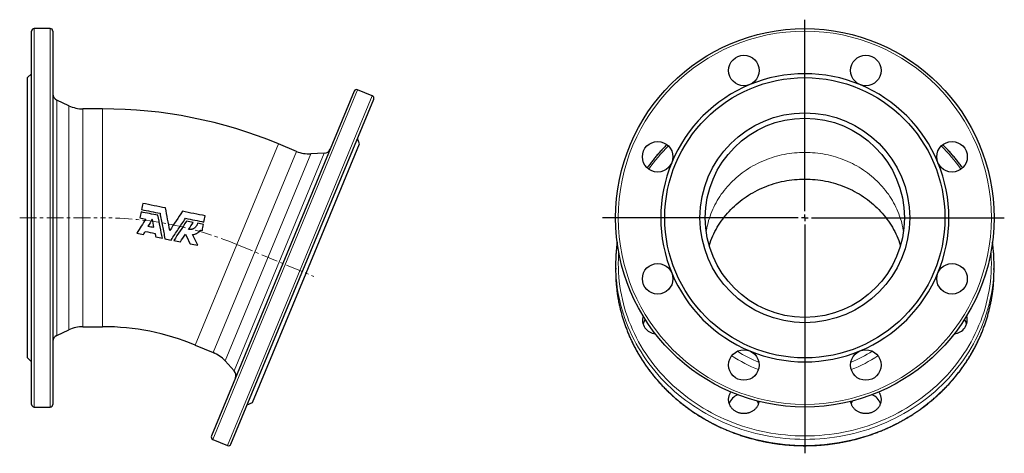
# Model space of a CAD drawing. Header units: millimetres. Extents: x 145 to 889, y 99 to 877.
# Tile 3 of 3: x 147 to 889, y 550 to 877. Entities that reach past the tile are written whole.
import ezdxf

# ---------------------------------------------------------------- set-up
doc = ezdxf.new("R2010")
doc.units = ezdxf.units.MM
doc.linetypes.add('CENTERX2', pattern=[20.32, 12.7, -2.54, 2.54, -2.54])
doc.layers.add('FORMAT', color=7, linetype='Continuous')

# ---------------------------------------------------------------- blocks, each defined once
blk = doc.blocks.new('SW_CENTERMARKSYMBOL_0')
at = {"layer": 'FORMAT', "color": 0}
for p, q in [((0, 5), (0, 149.14)), ((-5, 0), (-152.43, 0)), ((0, 0), (-2.5, 0)), ((0, 0), (0, 2.5)), ((0, 0), (0, -2.5)), ((0, 0), (2.5, 0)), ((5, 0), (150.23, 0)), ((0, -5), (0, -177.35))]:
    blk.add_line(p, q, dxfattribs=at)

msp = doc.modelspace()

# ---------------------------------------------------------------- linework, layer by layer
at = {"color": 7, "linetype": 'Continuous', "lineweight": 25}
for p, q in [((156.29, 586.99), (156.29, 867.99)), ((170.29, 869.99), (158.29, 869.99)), ((172.29, 867.99), (172.29, 727.49)), ((156.29, 835.99), (153.29, 832.99)), ((153.29, 727.49), (153.29, 832.99)), ((412.9, 819.35), (401.81, 823.94)), ((184.42, 811.84), (175.17, 816.15)), ((399.2, 822.86), (291.67, 563.25)), ((306.45, 557.12), (413.98, 816.73)), ((209.77, 809.49), (194.98, 809.49)), ((403.36, 783.25), (401.74, 787.17)), ((355.84, 777.5), (342.18, 783.16)), ((362.99, 685.78), (403.36, 783.25)), ((376.69, 776.06), (366.5, 775.62)), ((153.29, 621.99), (153.29, 727.49)), ((172.29, 727.49), (172.29, 586.99)), ((283.53, 718.28), (284.87, 718.02)), ((596.16, 692.29), (596.16, 687.69)), ((881.16, 687.69), (881.16, 692.29)), ((322.62, 588.31), (362.99, 685.78)), ((194.98, 645.49), (209.77, 645.49)), ((175.17, 638.84), (184.42, 643.15)), ((279.42, 631.64), (293.08, 625.98)), ((153.29, 621.99), (156.29, 618.99)), ((301.95, 619.77), (308.84, 612.25)), ((318.7, 586.69), (322.62, 588.31)), ((158.29, 584.99), (170.29, 584.99)), ((292.75, 560.63), (303.84, 556.04))]:
    msp.add_line(p, q, dxfattribs=at)
at = {"color": 8, "linetype": 'Continuous', "lineweight": 18}
for p, q in [((158.29, 869.99), (158.29, 584.99)), ((170.29, 727.49), (170.29, 869.99)), ((401.81, 823.94), (292.75, 560.63)), ((175.17, 816.15), (175.17, 727.49)), ((303.84, 556.04), (412.9, 819.35)), ((184.42, 727.49), (184.42, 811.84)), ((194.98, 809.49), (194.98, 645.49)), ((209.77, 809.49), (209.77, 645.49)), ((342.18, 783.16), (279.42, 631.64)), ((293.08, 625.98), (355.84, 777.5)), ((366.5, 775.62), (301.95, 619.77)), ((308.84, 612.25), (376.69, 776.06)), ((170.29, 584.99), (170.29, 727.49)), ((175.17, 727.49), (175.17, 638.84)), ((184.42, 643.15), (184.42, 727.49))]:
    msp.add_line(p, q, dxfattribs=at)
at = {"color": 8, "linetype": 'Continuous', "lineweight": 18, "flags": 128}
for points in [[(664.4, 717.05), (664.59, 718.24), (664.92, 720.02), (665.3, 721.8), (665.74, 723.57), (666.22, 725.33), (666.75, 727.08), (667.34, 728.81), (667.97, 730.53), (668.65, 732.23), (669.37, 733.91), (670.15, 735.58), (670.97, 737.23), (671.84, 738.85), (672.75, 740.46), (673.71, 742.04), (674.72, 743.6), (675.76, 745.14), (676.86, 746.64), (677.99, 748.13), (679.16, 749.58), (680.38, 751), (681.63, 752.4), (682.93, 753.76), (684.26, 755.09), (685.63, 756.39), (687.04, 757.66), (688.48, 758.89), (689.96, 760.09), (691.47, 761.25), (693.01, 762.37), (694.58, 763.45), (696.18, 764.5), (697.82, 765.51), (699.48, 766.48), (701.16, 767.4), (702.88, 768.29), (704.62, 769.14), (706.38, 769.94), (708.16, 770.7), (709.96, 771.41), (711.79, 772.09), (713.63, 772.71), (715.49, 773.3), (717.36, 773.83), (719.25, 774.33), (721.16, 774.77), (723.07, 775.17), (725, 775.53), (726.93, 775.84), (728.88, 776.1), (730.83, 776.31), (732.78, 776.47), (734.74, 776.59), (736.7, 776.66), (738.66, 776.69), (740.63, 776.66), (742.59, 776.59), (744.55, 776.47), (746.5, 776.31), (748.45, 776.1), (750.4, 775.84), (752.33, 775.53), (754.26, 775.17), (756.17, 774.77), (758.08, 774.33), (759.97, 773.83), (761.84, 773.3), (763.7, 772.71), (765.54, 772.09), (767.37, 771.41), (769.17, 770.7), (770.95, 769.94), (772.71, 769.14), (774.45, 768.29), (776.16, 767.4), (777.85, 766.48), (779.51, 765.51), (781.15, 764.5), (782.75, 763.45), (784.32, 762.37), (785.86, 761.25), (787.37, 760.09), (788.85, 758.89), (790.29, 757.66), (791.7, 756.39), (793.07, 755.09), (794.4, 753.76), (795.7, 752.4), (796.95, 751), (798.17, 749.58), (799.34, 748.13), (800.47, 746.64), (801.57, 745.14), (802.61, 743.6), (803.62, 742.04), (804.58, 740.46), (805.49, 738.85), (806.36, 737.23), (807.18, 735.58), (807.96, 733.91), (808.68, 732.23), (809.36, 730.53), (809.99, 728.81), (810.58, 727.08), (811.11, 725.33), (811.59, 723.57), (812.03, 721.8), (812.41, 720.02), (812.74, 718.24), (812.93, 717.05)], [(598.49, 701.86), (598.36, 699.85), (598.21, 696.45), (598.16, 693.05), (598.21, 689.65), (598.36, 686.26), (598.6, 682.87), (598.93, 679.48), (599.37, 676.11), (599.89, 672.75), (600.52, 669.4), (601.24, 666.06), (602.05, 662.75), (602.95, 659.46), (603.95, 656.18), (605.04, 652.94), (606.22, 649.72), (607.5, 646.53), (608.86, 643.38), (610.31, 640.26), (611.85, 637.17), (613.48, 634.12), (615.19, 631.11), (616.99, 628.15), (618.87, 625.23), (620.83, 622.35), (622.88, 619.53), (625, 616.75), (627.2, 614.03), (629.48, 611.36), (631.83, 608.75), (634.25, 606.19), (636.75, 603.7), (639.32, 601.27), (641.95, 598.89), (644.65, 596.59), (647.42, 594.35), (650.25, 592.17), (653.13, 590.07), (656.08, 588.04), (659.08, 586.08), (662.14, 584.19), (665.25, 582.37), (668.41, 580.64), (671.62, 578.98), (674.88, 577.39), (678.18, 575.89), (681.52, 574.47), (684.9, 573.13), (688.31, 571.87), (691.77, 570.69), (695.25, 569.6), (698.76, 568.59), (702.3, 567.67), (705.87, 566.83), (709.45, 566.08), (713.06, 565.42), (716.69, 564.84), (720.33, 564.36), (723.98, 563.96), (727.64, 563.65), (731.31, 563.42), (734.99, 563.29), (738.66, 563.25), (742.34, 563.29), (746.02, 563.42), (749.69, 563.65), (753.35, 563.96), (757, 564.36), (760.64, 564.84), (764.27, 565.42), (767.88, 566.08), (771.46, 566.83), (775.03, 567.67), (778.57, 568.59), (782.08, 569.6), (785.56, 570.69), (789.02, 571.87), (792.43, 573.13), (795.81, 574.47), (799.15, 575.89), (802.45, 577.39), (805.71, 578.98), (808.91, 580.64), (812.08, 582.37), (815.19, 584.19), (818.24, 586.08), (821.25, 588.04), (824.2, 590.07), (827.08, 592.17), (829.91, 594.35), (832.68, 596.59), (835.38, 598.89), (838.01, 601.27), (840.58, 603.7), (843.08, 606.19), (845.5, 608.75), (847.85, 611.36), (850.13, 614.03), (852.33, 616.75), (854.45, 619.53), (856.5, 622.35), (858.46, 625.23), (860.34, 628.15), (862.14, 631.11), (863.85, 634.12), (865.48, 637.17), (867.02, 640.26), (868.47, 643.38), (869.83, 646.53), (871.11, 649.72), (872.29, 652.94), (873.38, 656.18), (874.38, 659.46), (875.28, 662.75), (876.09, 666.06), (876.81, 669.4), (877.44, 672.75), (877.96, 676.11), (878.4, 679.48), (878.73, 682.87), (878.97, 686.26), (879.12, 689.65), (879.16, 693.05), (879.12, 696.45), (878.97, 699.85), (878.84, 701.86)], [(881.11, 688.54), (880.97, 685.4), (880.73, 681.96), (880.38, 678.52), (879.95, 675.1), (879.41, 671.69), (878.78, 668.29), (878.05, 664.91), (877.23, 661.55), (876.31, 658.21), (875.3, 654.89), (874.19, 651.6), (872.99, 648.34), (871.7, 645.11), (870.32, 641.9), (868.85, 638.74), (867.28, 635.61), (865.63, 632.52), (863.9, 629.47), (862.07, 626.46), (860.17, 623.5), (858.18, 620.58), (856.1, 617.72), (853.95, 614.9), (851.72, 612.14), (849.41, 609.43), (847.02, 606.78), (844.56, 604.19), (842.03, 601.66), (839.43, 599.19), (836.76, 596.79), (834.02, 594.45), (831.21, 592.18), (828.34, 589.97), (825.41, 587.84), (822.42, 585.78), (819.38, 583.79), (816.28, 581.87), (813.12, 580.03), (809.91, 578.27), (806.66, 576.59), (803.36, 574.98), (800.01, 573.46), (796.62, 572.02), (793.2, 570.65), (789.73, 569.38), (786.23, 568.18), (782.7, 567.08), (779.14, 566.05), (775.55, 565.12), (771.93, 564.27), (768.29, 563.51), (764.63, 562.84), (760.96, 562.25), (757.26, 561.76), (753.56, 561.35), (749.85, 561.04), (746.12, 560.81), (742.4, 560.68), (738.66, 560.63), (734.93, 560.68), (731.21, 560.81), (727.48, 561.04), (723.77, 561.35), (720.06, 561.76), (716.37, 562.25), (712.7, 562.84), (709.04, 563.51), (705.4, 564.27), (701.78, 565.12), (698.19, 566.05), (694.63, 567.08), (691.1, 568.18), (687.6, 569.38), (684.13, 570.65), (680.7, 572.02), (677.32, 573.46), (673.97, 574.98), (670.67, 576.59), (667.41, 578.27), (664.21, 580.03), (661.05, 581.87), (657.95, 583.79), (654.91, 585.78), (651.92, 587.84), (648.99, 589.97), (646.12, 592.18), (643.31, 594.45), (640.57, 596.79), (637.9, 599.19), (635.3, 601.66), (632.77, 604.19), (630.31, 606.78), (627.92, 609.43), (625.61, 612.14), (623.38, 614.9), (621.23, 617.72), (619.15, 620.58), (617.16, 623.5), (615.26, 626.46), (613.43, 629.47), (611.7, 632.52), (610.05, 635.61), (608.48, 638.74), (607.01, 641.9), (605.63, 645.11), (604.34, 648.34), (603.14, 651.6), (602.03, 654.89), (601.02, 658.21), (600.1, 661.55), (599.28, 664.91), (598.55, 668.29), (597.92, 671.69), (597.38, 675.1), (596.95, 678.52), (596.6, 681.96), (596.36, 685.4), (596.22, 688.67)], [(596.22, 683.95), (596.36, 680.8), (596.6, 677.36), (596.95, 673.93), (597.38, 670.51), (597.92, 667.1), (598.55, 663.7), (599.28, 660.32), (600.1, 656.96), (601.02, 653.62), (602.03, 650.3), (603.14, 647.01), (604.34, 643.75), (605.63, 640.51), (607.01, 637.31), (608.48, 634.15), (610.05, 631.02), (611.7, 627.92), (613.43, 624.87), (615.26, 621.87), (617.16, 618.91), (619.15, 615.99), (621.23, 613.12), (623.38, 610.31), (625.61, 607.55), (627.92, 604.84), (630.31, 602.19), (632.77, 599.6), (635.3, 597.07), (637.9, 594.6), (640.57, 592.2), (643.31, 589.86), (646.12, 587.58), (648.99, 585.38), (651.92, 583.25), (654.91, 581.18), (657.95, 579.2), (661.05, 577.28), (664.21, 575.44), (667.41, 573.68), (670.67, 572), (673.97, 570.39), (677.32, 568.87), (680.7, 567.42), (684.13, 566.06), (687.6, 564.79), (691.1, 563.59), (694.63, 562.48), (698.19, 561.46), (701.78, 560.53), (705.4, 559.68), (709.04, 558.92), (712.7, 558.25), (716.37, 557.66), (720.06, 557.17), (723.77, 556.76), (727.48, 556.45), (731.21, 556.22), (734.93, 556.09), (738.66, 556.04)], [(738.66, 556.04), (742.4, 556.09), (746.12, 556.22), (749.85, 556.45), (753.56, 556.76), (757.26, 557.17), (760.96, 557.66), (764.63, 558.25), (768.29, 558.92), (771.93, 559.68), (775.55, 560.53), (779.14, 561.46), (782.7, 562.48), (786.23, 563.59), (789.73, 564.79), (793.2, 566.06), (796.62, 567.42), (800.01, 568.87), (803.36, 570.39), (806.66, 572), (809.91, 573.68), (813.12, 575.44), (816.28, 577.28), (819.38, 579.2), (822.42, 581.18), (825.41, 583.25), (828.34, 585.38), (831.21, 587.58), (834.02, 589.86), (836.76, 592.2), (839.43, 594.6), (842.03, 597.07), (844.56, 599.6), (847.02, 602.19), (849.41, 604.84), (851.72, 607.55), (853.95, 610.31), (856.1, 613.12), (858.18, 615.99), (860.17, 618.91), (862.07, 621.87), (863.9, 624.87), (865.63, 627.92), (867.28, 631.02), (868.85, 634.15), (870.32, 637.31), (871.7, 640.51), (872.99, 643.75), (874.19, 647.01), (875.3, 650.3), (876.31, 653.62), (877.23, 656.96), (878.05, 660.32), (878.78, 663.7), (879.41, 667.1), (879.95, 670.51), (880.38, 673.93), (880.73, 677.36), (880.97, 680.8), (881.11, 683.96)]]:
    msp.add_lwpolyline(points, dxfattribs=at)
at = {"color": 7, "linetype": 'Continuous', "lineweight": 25, "flags": 128}
for points in [[(666.63, 706.61), (666.75, 706.99), (667.34, 708.72), (667.97, 710.44), (668.65, 712.14), (669.37, 713.83), (670.15, 715.49), (670.97, 717.14), (671.84, 718.77), (672.75, 720.37), (673.71, 721.96), (674.72, 723.52), (675.76, 725.05), (676.86, 726.56), (677.99, 728.04), (679.16, 729.49), (680.38, 730.92), (681.63, 732.31), (682.93, 733.68), (684.26, 735.01), (685.63, 736.31), (687.04, 737.57), (688.48, 738.8), (689.96, 740), (691.47, 741.16), (693.01, 742.28), (694.58, 743.37), (696.18, 744.42), (697.82, 745.42), (699.48, 746.39), (701.16, 747.32), (702.88, 748.21), (704.62, 749.05), (706.38, 749.85), (708.16, 750.61), (709.96, 751.33), (711.79, 752), (713.63, 752.63), (715.49, 753.21), (717.36, 753.75), (719.25, 754.24), (721.16, 754.69), (723.07, 755.09), (725, 755.44), (726.93, 755.75), (728.88, 756.01), (730.83, 756.22), (732.78, 756.39), (734.74, 756.51), (736.7, 756.58), (738.66, 756.6), (740.63, 756.58), (742.59, 756.51), (744.55, 756.39), (746.5, 756.22), (748.45, 756.01), (750.4, 755.75), (752.33, 755.44), (754.26, 755.09), (756.17, 754.69), (758.08, 754.24), (759.97, 753.75), (761.84, 753.21), (763.7, 752.63), (765.54, 752), (767.37, 751.33), (769.17, 750.61), (770.95, 749.85), (772.71, 749.05), (774.45, 748.21), (776.16, 747.32), (777.85, 746.39), (779.51, 745.42), (781.15, 744.42), (782.75, 743.37), (784.32, 742.28), (785.86, 741.16), (787.37, 740), (788.85, 738.8), (790.29, 737.57), (791.7, 736.31), (793.07, 735.01), (794.4, 733.68), (795.7, 732.31), (796.95, 730.92), (798.17, 729.49), (799.34, 728.04), (800.47, 726.56), (801.57, 725.05), (802.61, 723.52), (803.62, 721.96), (804.58, 720.37), (805.49, 718.77), (806.36, 717.14), (807.18, 715.49), (807.96, 713.83), (808.68, 712.14), (809.36, 710.44), (809.99, 708.72), (810.58, 706.99), (810.7, 706.61)], [(596.16, 687.69), (596.21, 684.25), (596.22, 683.95)], [(881.11, 683.96), (881.12, 684.25), (881.16, 687.69)], [(704.14, 589.24), (704.1, 588.94), (704, 588.46), (703.88, 587.99), (703.74, 587.53), (703.58, 587.07), (703.39, 586.62), (703.18, 586.17), (702.95, 585.74), (702.7, 585.31), (702.43, 584.9), (702.14, 584.5), (701.83, 584.11), (701.5, 583.73), (701.15, 583.37), (700.78, 583.03), (700.4, 582.7), (700, 582.38), (699.59, 582.09), (699.16, 581.81), (698.72, 581.55), (698.26, 581.31), (697.8, 581.08), (697.32, 580.88), (696.84, 580.7), (696.35, 580.54), (695.85, 580.39), (695.34, 580.27), (694.83, 580.18), (694.31, 580.1), (693.79, 580.04), (693.27, 580.01), (692.74, 580), (692.22, 580.01), (691.7, 580.04), (691.18, 580.1), (690.66, 580.18), (690.15, 580.27), (689.64, 580.39), (689.14, 580.54), (688.65, 580.7), (688.16, 580.88), (687.69, 581.08), (687.22, 581.31), (686.77, 581.55), (686.33, 581.81), (685.9, 582.09), (685.49, 582.38), (685.09, 582.7), (684.7, 583.03), (684.34, 583.37), (683.99, 583.73), (683.66, 584.11), (683.35, 584.5), (683.06, 584.9), (682.78, 585.31), (682.53, 585.74), (682.3, 586.17), (682.09, 586.62), (681.91, 587.07), (681.74, 587.53), (681.6, 587.99), (681.48, 588.46), (681.39, 588.94), (681.32, 589.42), (681.27, 589.9), (681.25, 590.38), (681.25, 590.87), (681.27, 591.35), (681.32, 591.83), (681.39, 592.31), (681.48, 592.79), (681.6, 593.26), (681.74, 593.72), (681.91, 594.18), (682.09, 594.64), (682.3, 595.08), (682.53, 595.51), (682.78, 595.94), (683.02, 596.3)], [(794.31, 596.3), (794.55, 595.94), (794.8, 595.51), (795.03, 595.08), (795.24, 594.64), (795.42, 594.18), (795.59, 593.72), (795.73, 593.26), (795.85, 592.79), (795.94, 592.31), (796.01, 591.83), (796.06, 591.35), (796.08, 590.87), (796.08, 590.38), (796.06, 589.9), (796.01, 589.42), (795.94, 588.94), (795.85, 588.46), (795.73, 587.99), (795.59, 587.53), (795.42, 587.07), (795.24, 586.62), (795.03, 586.17), (794.8, 585.74), (794.55, 585.31), (794.27, 584.9), (793.98, 584.5), (793.67, 584.11), (793.34, 583.73), (792.99, 583.37), (792.63, 583.03), (792.24, 582.7), (791.84, 582.38), (791.43, 582.09), (791, 581.81), (790.56, 581.55), (790.11, 581.31), (789.64, 581.08), (789.17, 580.88), (788.68, 580.7), (788.19, 580.54), (787.69, 580.39), (787.18, 580.27), (786.67, 580.18), (786.15, 580.1), (785.63, 580.04), (785.11, 580.01), (784.59, 580), (784.06, 580.01), (783.54, 580.04), (783.02, 580.1), (782.5, 580.18), (781.99, 580.27), (781.48, 580.39), (780.98, 580.54), (780.49, 580.7), (780.01, 580.88), (779.53, 581.08), (779.07, 581.31), (778.61, 581.55), (778.17, 581.81), (777.74, 582.09), (777.33, 582.38), (776.93, 582.7), (776.55, 583.03), (776.18, 583.37), (775.83, 583.73), (775.5, 584.11), (775.19, 584.5), (774.9, 584.9), (774.63, 585.31), (774.38, 585.74), (774.15, 586.17), (773.94, 586.62), (773.75, 587.07), (773.59, 587.53), (773.45, 587.99), (773.33, 588.46), (773.23, 588.94), (773.19, 589.24)]]:
    msp.add_lwpolyline(points, dxfattribs=at)
at = {"color": 7, "linetype": 'Continuous', "lineweight": 25}
for centre, radius in [((738.66, 727.49), 142.5), ((692.74, 838.36), 11.5), ((784.59, 838.36), 11.5), ((738.66, 727.49), 105.5), ((738.66, 727.49), 79), ((738.66, 727.49), 75), ((627.8, 773.42), 11.5), ((849.53, 773.42), 11.5), ((627.8, 681.57), 11.5), ((849.53, 681.57), 11.5), ((692.74, 616.63), 11.5), ((784.59, 616.63), 11.5)]:
    msp.add_circle(centre, radius, dxfattribs=at)
at = {"color": 8, "linetype": 'Continuous', "lineweight": 18}
msp.add_circle((738.66, 727.49), 140.5, dxfattribs=at)
at = {"color": 7, "linetype": 'Continuous', "lineweight": 25}
for centre, radius, start, end in [((158.29, 867.99), 2, 90, 180), ((170.29, 867.99), 2, 0, 90), ((738.66, 727.49), 108.5, 67.5, 112.5), ((401.05, 822.09), 2, 67.5, 157.5), ((738.66, 727.49), 108.5, 112.5, 157.5), ((738.66, 727.49), 108.5, 22.5, 67.5), ((177.29, 820.68), 5, 180, 245), ((412.14, 817.5), 2, 337.5, 67.5), ((194.98, 834.49), 25, 245, 270), ((209.77, 463.49), 346, 67.5, 90), ((376.48, 781.06), 5, 272.5, 337.5), ((365.41, 800.59), 25, 247.5, 272.5), ((738.66, 727.49), 108.5, 157.5, 202.5), ((738.66, 727.49), 108.5, 337.5, 22.5), ((717.8, 692.29), 121.64, 178.23743, 181.70289), ((759.53, 692.29), 121.64, 358.23576, 1.75532), ((738.66, 727.49), 108.5, 202.5, 247.5), ((738.66, 727.49), 108.5, 292.5, 337.5), ((627.05, 650.75), 10.68, 164.17007, 264.85212), ((850.28, 650.75), 10.68, 275.14788, 15.82993), ((194.98, 620.49), 25, 90, 115), ((209.77, 463.49), 182, 67.5, 90), ((626.61, 644.34), 10.34, 141.21971, 161.84222), ((850.72, 644.34), 10.34, 18.15778, 38.78029), ((177.29, 634.31), 5, 115, 180), ((283.52, 602.88), 25, 42.5, 67.5), ((738.66, 727.49), 108.5, 247.5, 292.5), ((305.15, 608.87), 5, 337.5, 42.5), ((692.1, 584.02), 10.96, 111.1099, 161.13094), ((785.23, 584.02), 10.96, 18.86906, 68.8901), ((158.29, 586.99), 2, 180, 270), ((170.29, 586.99), 2, 270, 0), ((694.06, 584.4), 10.2, 18.08087, 30.44338), ((783.27, 584.4), 10.2, 149.55662, 161.91913), ((293.52, 562.48), 2, 157.5, 247.5), ((304.6, 557.89), 2, 247.5, 337.5)]:
    msp.add_arc(centre, radius, start, end, dxfattribs=at)
at = {"color": 8, "linetype": 'Continuous', "lineweight": 18}
for centre, radius, start, end in [((728.58, 687.92), 131.76, 134.69922, 144.68235), ((748.54, 687.74), 132.03, 35.32784, 45.29059), ((737.07, 702.76), 95.53, 235.96037, 249.57408), ((737.2, 703.52), 91.02, 237.17117, 248.63695), ((740.15, 703.48), 90.97, 291.35982, 302.83205), ((740.19, 702.9), 95.69, 290.43737, 304.02818)]:
    msp.add_arc(centre, radius, start, end, dxfattribs=at)
at = {"color": 7, "linetype": 'Continuous', "lineweight": 25}
for points, knots in [([(634.8, 782.52), (634.47, 782.2), (633.74, 781.48), (632.64, 780.36), (631.48, 779.15), (630.34, 777.93), (629.21, 776.7), (628.1, 775.45), (627.01, 774.19), (625.94, 772.92), (624.88, 771.64), (623.84, 770.34), (622.81, 769.04), (621.8, 767.72), (620.82, 766.41), (620.19, 765.52), (619.87, 765.09)], [0, 0, 0, 0, 0.059974, 0.132453, 0.204931, 0.277408, 0.349883, 0.422357, 0.494829, 0.567299, 0.639768, 0.712236, 0.784702, 0.857167, 0.929629, 1, 1, 1, 1]), ([(857.45, 765.09), (857.2, 765.45), (856.62, 766.25), (855.7, 767.49), (854.69, 768.81), (853.67, 770.12), (852.63, 771.42), (851.58, 772.7), (850.5, 773.97), (849.41, 775.23), (848.31, 776.48), (847.19, 777.72), (846.05, 778.94), (844.89, 780.15), (843.72, 781.34), (842.93, 782.14), (842.53, 782.53), (842.53, 782.53)], [0, 0, 0, 0, 0.057623, 0.130084, 0.202547, 0.275011, 0.347477, 0.419945, 0.492414, 0.564884, 0.637356, 0.70983, 0.782305, 0.854782, 0.927259, 0.999739, 1, 1, 1, 1]), ([(253, 730.88), (253.62, 727.67), (254.24, 724.47), (255.47, 718.07), (256.09, 714.87), (256.7, 711.68)], [0, 0, 0, 0, 0.5, 0.5, 1, 1, 1, 1]), ([(261.39, 710.74), (263.18, 713.46), (264.97, 716.18), (268.56, 721.62), (270.36, 724.34), (272.16, 727.07)], [0, 0, 0, 0, 0.5, 0.5, 1, 1, 1, 1]), ([(281.28, 723.39), (281.2, 723.02), (281.1, 722.65), (280.88, 722.13), (280.8, 721.96), (280.62, 721.62), (280.53, 721.46), (280.21, 720.98), (279.98, 720.68), (279.45, 720.14), (279.15, 719.89), (278.53, 719.46), (278.2, 719.27), (277.68, 719.04), (277.5, 718.97), (277.14, 718.85), (276.96, 718.8), (276.4, 718.67), (276.03, 718.62), (275.26, 718.6), (274.88, 718.62), (274.5, 718.69)], [0, 0, 0, 0, 0.125, 0.125, 0.1875, 0.1875, 0.25, 0.25, 0.375, 0.375, 0.5, 0.5, 0.625, 0.625, 0.6875, 0.6875, 0.75, 0.75, 0.875, 0.875, 1, 1, 1, 1]), ([(277.52, 714.92), (278.13, 714.93), (278.72, 715.01), (279.58, 715.24), (279.87, 715.34), (280.42, 715.56), (280.69, 715.69), (281.21, 715.98), (281.46, 716.15), (281.94, 716.5), (282.18, 716.7), (282.83, 717.31), (283.2, 717.77), (283.53, 718.28)], [0, 0, 0, 0, 0.25, 0.25, 0.375, 0.375, 0.5, 0.5, 0.625, 0.625, 0.75, 0.75, 1, 1, 1, 1]), ([(597.35, 709.22), (597.29, 708.82), (597.16, 707.89), (596.98, 706.42), (596.81, 704.81), (596.65, 703.21), (596.52, 701.6), (596.4, 699.99), (596.31, 698.38), (596.25, 697.06), (596.23, 696.28), (596.23, 696.04)], [0, 0, 0, 0, 0.0911993, 0.213164, 0.3351278, 0.4570907, 0.5790528, 0.7010142, 0.822975, 0.9449354, 1, 1, 1, 1]), ([(881.11, 696.02), (881.1, 696.18), (881.08, 696.87), (881.03, 698.1), (880.94, 699.71), (880.83, 701.32), (880.7, 702.93), (880.55, 704.54), (880.38, 706.15), (880.19, 707.7), (880.05, 708.73), (879.98, 709.21)], [0, 0, 0, 0, 0.035472, 0.157323, 0.279174, 0.401025, 0.522877, 0.644729, 0.766582, 0.888436, 1, 1, 1, 1]), ([(596.22, 683.94), (596.23, 683.79), (596.25, 683.1), (596.3, 681.88), (596.39, 680.27), (596.5, 678.66), (596.63, 677.05), (596.78, 675.44), (596.95, 673.83), (597.15, 672.23), (597.36, 670.63), (597.6, 669.03), (597.85, 667.44), (598.13, 665.84), (598.43, 664.25), (598.75, 662.67), (599.09, 661.09), (599.46, 659.51), (599.84, 657.93), (600.24, 656.37), (600.67, 654.8), (601.12, 653.24), (601.58, 651.69), (602.07, 650.14), (602.58, 648.59), (603.1, 647.06), (603.65, 645.52), (604.22, 644), (604.81, 642.48), (605.42, 640.97), (606.04, 639.46), (606.69, 637.96), (607.36, 636.47), (608.05, 634.99), (608.75, 633.52), (609.48, 632.05), (610.23, 630.59), (610.99, 629.14), (611.78, 627.7), (612.58, 626.27), (613.4, 624.85), (614.24, 623.43), (615.1, 622.03), (615.98, 620.63), (616.88, 619.25), (617.79, 617.88), (618.73, 616.51), (619.68, 615.16), (620.65, 613.82), (621.63, 612.49), (622.64, 611.17), (623.66, 609.86), (624.7, 608.56), (625.75, 607.28), (626.83, 606.01), (627.91, 604.75), (629.02, 603.5), (630.14, 602.26), (631.28, 601.04), (632.44, 599.83), (633.61, 598.64), (634.79, 597.45), (636, 596.28), (637.21, 595.13), (638.45, 593.99), (639.69, 592.86), (640.96, 591.74), (642.23, 590.65), (643.53, 589.56), (644.83, 588.49), (646.15, 587.44), (647.49, 586.4), (648.83, 585.37), (650.2, 584.36), (651.57, 583.37), (652.96, 582.39), (654.36, 581.43), (655.77, 580.48), (657.2, 579.55), (658.63, 578.63), (660.08, 577.74), (661.54, 576.85), (663.02, 575.99), (664.5, 575.14), (666, 574.31), (667.5, 573.5), (669.02, 572.7), (670.55, 571.92), (672.08, 571.16), (673.63, 570.41), (675.19, 569.68), (676.76, 568.97), (678.33, 568.28), (679.92, 567.61), (681.51, 566.95), (683.11, 566.31), (684.73, 565.69), (686.34, 565.09), (687.97, 564.51), (689.61, 563.94), (691.25, 563.4), (692.9, 562.87), (694.55, 562.36), (696.21, 561.87), (697.88, 561.4), (699.56, 560.95), (701.24, 560.51), (702.92, 560.1), (704.62, 559.7), (706.31, 559.33), (708.02, 558.97), (709.72, 558.63), (711.43, 558.31), (713.15, 558.02), (714.86, 557.74), (716.59, 557.48), (718.31, 557.24), (720.04, 557.02), (721.77, 556.81), (723.51, 556.63), (725.24, 556.47), (726.98, 556.33), (728.72, 556.21), (730.46, 556.1), (732.2, 556.02), (733.95, 555.96), (735.69, 555.91), (737.26, 555.89), (738.26, 555.89), (738.66, 555.89)], [0, 0, 0, 0, 0.002202, 0.010133, 0.018063, 0.025994, 0.033924, 0.041855, 0.049785, 0.057716, 0.065646, 0.073577, 0.081508, 0.089439, 0.09737, 0.105301, 0.113232, 0.121163, 0.129094, 0.137025, 0.144957, 0.152888, 0.16082, 0.168752, 0.176684, 0.184616, 0.192548, 0.20048, 0.208413, 0.216345, 0.224278, 0.232211, 0.240144, 0.248077, 0.256011, 0.263944, 0.271878, 0.279812, 0.287746, 0.29568, 0.303614, 0.311549, 0.319483, 0.327418, 0.335353, 0.343288, 0.351224, 0.359159, 0.367095, 0.375031, 0.382967, 0.390903, 0.398839, 0.406776, 0.414712, 0.422649, 0.430586, 0.438523, 0.446461, 0.454398, 0.462336, 0.470274, 0.478212, 0.48615, 0.494088, 0.502027, 0.509965, 0.517904, 0.525843, 0.533782, 0.541721, 0.54966, 0.5576, 0.565539, 0.573479, 0.581419, 0.589359, 0.597299, 0.605239, 0.61318, 0.62112, 0.62906, 0.637001, 0.644942, 0.652883, 0.660824, 0.668765, 0.676706, 0.684647, 0.692588, 0.70053, 0.708471, 0.716413, 0.724355, 0.732296, 0.740238, 0.74818, 0.756122, 0.764064, 0.772006, 0.779949, 0.787891, 0.795833, 0.803775, 0.811718, 0.81966, 0.827603, 0.835545, 0.843488, 0.851431, 0.859373, 0.867316, 0.875259, 0.883202, 0.891144, 0.899087, 0.90703, 0.914973, 0.922916, 0.930859, 0.938802, 0.946745, 0.954688, 0.962631, 0.970574, 0.978517, 0.98646, 0.994403, 1, 1, 1, 1]), ([(738.66, 555.89), (738.97, 555.89), (739.86, 555.89), (741.33, 555.91), (743.08, 555.95), (744.82, 556.01), (746.56, 556.09), (748.31, 556.19), (750.05, 556.31), (751.78, 556.45), (753.52, 556.6), (755.25, 556.78), (756.99, 556.98), (758.71, 557.2), (760.44, 557.43), (762.16, 557.69), (763.88, 557.97), (765.6, 558.26), (767.31, 558.58), (769.02, 558.91), (770.72, 559.26), (772.42, 559.64), (774.11, 560.03), (775.8, 560.44), (777.48, 560.87), (779.15, 561.32), (780.82, 561.79), (782.49, 562.27), (784.14, 562.78), (785.79, 563.3), (787.44, 563.85), (789.07, 564.41), (790.7, 564.99), (792.32, 565.59), (793.93, 566.2), (795.54, 566.84), (797.13, 567.49), (798.72, 568.16), (800.3, 568.85), (801.87, 569.56), (803.43, 570.28), (804.98, 571.02), (806.52, 571.78), (808.04, 572.56), (809.56, 573.36), (811.07, 574.17), (812.57, 575), (814.05, 575.84), (815.53, 576.7), (816.99, 577.58), (818.45, 578.48), (819.88, 579.39), (821.31, 580.32), (822.73, 581.26), (824.13, 582.22), (825.52, 583.2), (826.9, 584.19), (828.26, 585.19), (829.61, 586.22), (830.95, 587.25), (832.27, 588.31), (833.58, 589.37), (834.87, 590.46), (836.15, 591.55), (837.42, 592.66), (838.67, 593.79), (839.9, 594.93), (841.12, 596.08), (842.33, 597.25), (843.52, 598.43), (844.69, 599.62), (845.85, 600.83), (846.99, 602.05), (848.12, 603.28), (849.23, 604.53), (850.32, 605.79), (851.39, 607.06), (852.45, 608.34), (853.49, 609.64), (854.52, 610.94), (855.53, 612.26), (856.52, 613.59), (857.49, 614.93), (858.44, 616.28), (859.38, 617.64), (860.3, 619.01), (861.2, 620.4), (862.08, 621.79), (862.94, 623.19), (863.78, 624.6), (864.61, 626.02), (865.42, 627.45), (866.2, 628.89), (866.97, 630.34), (867.72, 631.8), (868.45, 633.27), (869.16, 634.74), (869.85, 636.22), (870.53, 637.71), (871.18, 639.21), (871.81, 640.71), (872.42, 642.22), (873.01, 643.74), (873.58, 645.26), (874.13, 646.79), (874.67, 648.33), (875.18, 649.87), (875.67, 651.42), (876.14, 652.98), (876.59, 654.53), (877.01, 656.1), (877.42, 657.67), (877.81, 659.24), (878.17, 660.82), (878.52, 662.4), (878.84, 663.98), (879.15, 665.57), (879.43, 667.17), (879.69, 668.76), (879.93, 670.36), (880.15, 671.96), (880.35, 673.56), (880.52, 675.17), (880.68, 676.77), (880.81, 678.38), (880.93, 679.99), (881.02, 681.6), (881.08, 682.92), (881.1, 683.71), (881.1, 683.95)], [0, 0, 0, 0, 0.004204, 0.012146, 0.020089, 0.028031, 0.035974, 0.043916, 0.051859, 0.059801, 0.067744, 0.075686, 0.083629, 0.091571, 0.099514, 0.107456, 0.115399, 0.123341, 0.131283, 0.139226, 0.147168, 0.15511, 0.163053, 0.170995, 0.178937, 0.186879, 0.194821, 0.202763, 0.210705, 0.218647, 0.226589, 0.234531, 0.242473, 0.250414, 0.258356, 0.266297, 0.274239, 0.28218, 0.290122, 0.298063, 0.306004, 0.313945, 0.321887, 0.329827, 0.337768, 0.345709, 0.35365, 0.36159, 0.369531, 0.377471, 0.385412, 0.393352, 0.401292, 0.409232, 0.417172, 0.425112, 0.433051, 0.440991, 0.44893, 0.456869, 0.464808, 0.472747, 0.480686, 0.488625, 0.496564, 0.504502, 0.51244, 0.520378, 0.528316, 0.536254, 0.544192, 0.552129, 0.560067, 0.568004, 0.575941, 0.583878, 0.591815, 0.599751, 0.607688, 0.615624, 0.62356, 0.631496, 0.639431, 0.647367, 0.655302, 0.663238, 0.671173, 0.679107, 0.687042, 0.694977, 0.702911, 0.710845, 0.718779, 0.726713, 0.734647, 0.74258, 0.750513, 0.758446, 0.766379, 0.774312, 0.782245, 0.790177, 0.79811, 0.806042, 0.813974, 0.821906, 0.829838, 0.837769, 0.845701, 0.853632, 0.861564, 0.869495, 0.877426, 0.885357, 0.893288, 0.901218, 0.909149, 0.917079, 0.92501, 0.93294, 0.940871, 0.948801, 0.956731, 0.964661, 0.972591, 0.980521, 0.988451, 0.996381, 1, 1, 1, 1])]:
    msp.add_open_spline(points, degree=3, knots=knots, dxfattribs=at)
for points in [[(239.97, 738.31), (239.66, 736.76), (239.35, 735.21), (239.04, 733.66)], [(257.12, 734.9), (251.4, 736.04), (245.68, 737.17), (239.97, 738.31)], [(260.38, 717.94), (259.29, 723.61), (258.2, 729.26), (257.12, 734.9)], [(238.69, 731.86), (238.39, 730.37), (238.09, 728.88), (237.79, 727.38)], [(237.79, 727.38), (239.26, 727.09), (240.73, 726.8), (242.2, 726.5)], [(251.44, 729.33), (247.19, 730.17), (242.94, 731.02), (238.69, 731.86)], [(239.04, 733.66), (243.7, 732.73), (248.35, 731.81), (253, 730.88)], [(254.77, 712.06), (253.66, 717.8), (252.55, 723.55), (251.44, 729.33)], [(269.9, 732.36), (266.74, 727.57), (263.57, 722.76), (260.38, 717.94)], [(287.04, 728.95), (281.33, 730.08), (275.61, 731.22), (269.9, 732.36)], [(272.16, 727.07), (276.81, 726.15), (281.47, 725.22), (286.12, 724.29)], [(286.12, 724.29), (286.43, 725.85), (286.74, 727.4), (287.04, 728.95)], [(242.2, 726.5), (239.96, 722.96), (237.73, 719.42), (235.51, 715.89)], [(247.18, 726.36), (246.1, 724.64), (245.01, 722.93), (243.93, 721.21)], [(243.93, 721.21), (245.4, 720.92), (246.87, 720.62), (248.34, 720.33)], [(248.34, 720.33), (247.96, 722.34), (247.57, 724.35), (247.18, 726.36)], [(273.01, 725.04), (269.77, 720.13), (266.54, 715.24), (263.33, 710.36)], [(278.03, 724.04), (276.36, 724.37), (274.68, 724.7), (273.01, 725.04)], [(274.5, 718.69), (275.68, 720.47), (276.86, 722.26), (278.03, 724.04)], [(285.76, 722.5), (284.27, 722.8), (282.77, 723.1), (281.28, 723.39)], [(284.87, 718.02), (285.17, 719.51), (285.47, 721.01), (285.76, 722.5)], [(235.51, 715.89), (237.17, 715.56), (238.83, 715.23), (240.49, 714.9)], [(240.49, 714.9), (240.97, 715.66), (241.45, 716.42), (241.93, 717.18)], [(241.93, 717.18), (244.36, 716.69), (246.8, 716.21), (249.23, 715.73)], [(249.23, 715.73), (249.4, 714.84), (249.57, 713.95), (249.74, 713.06)], [(249.74, 713.06), (251.42, 712.73), (253.09, 712.39), (254.77, 712.06)], [(268.35, 709.36), (269.61, 711.28), (270.88, 713.2), (272.16, 715.13)], [(272.16, 715.13), (273.32, 712.72), (274.48, 710.31), (275.64, 707.91)], [(281.46, 706.75), (280.15, 709.47), (278.84, 712.19), (277.52, 714.92)], [(256.7, 711.68), (258.27, 711.37), (259.83, 711.05), (261.39, 710.74)], [(263.33, 710.36), (265, 710.03), (266.68, 709.69), (268.35, 709.36)], [(275.64, 707.91), (277.58, 707.52), (279.52, 707.14), (281.46, 706.75)]]:
    msp.add_open_spline(points, degree=3, dxfattribs=at)
at = {"layer": 'FORMAT', "linetype": 'CENTERX2', "lineweight": 18}
for p, q in [((147.31, 727.49), (209.77, 727.49)), ((310.8, 707.4), (368.94, 683.32))]:
    msp.add_line(p, q, dxfattribs=at)
msp.add_arc((209.77, 463.49), 264, 67.5, 90, dxfattribs=at)

# ---------------------------------------------------------------- block references
at = {"layer": 'FORMAT'}
msp.add_blockref('SW_CENTERMARKSYMBOL_0', (738.66, 727.49), dxfattribs=at)

doc.saveas('drawing.dxf')
